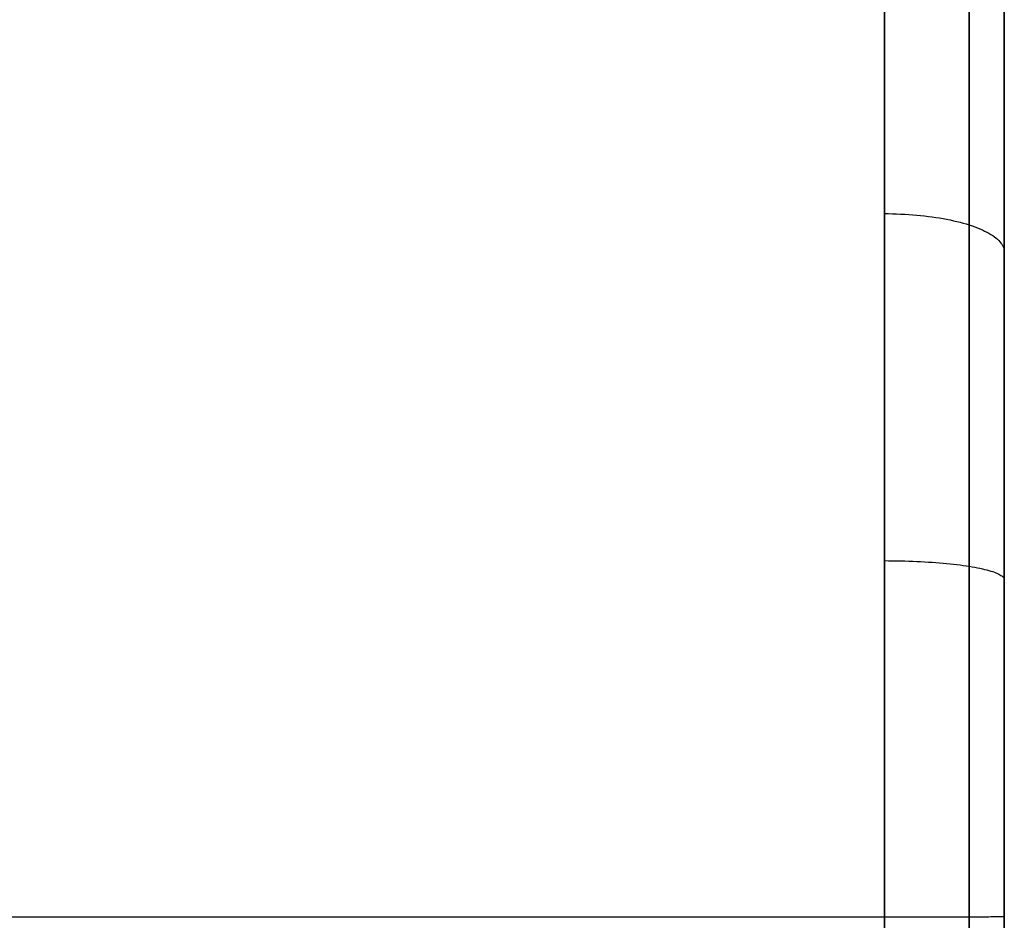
# Model space of a CAD drawing. Header units: millimetres. Extents: x 0 to 670, y -600 to 0.
# Tile 13 of 14: x 506 to 670, y -300 to -150. Entities that reach past the tile are written whole.
import ezdxf

# ---------------------------------------------------------------- set-up
doc = ezdxf.new("R2010")
doc.units = ezdxf.units.MM
doc.layers.add('Rouli modules$pouf', color=7, linetype='Continuous', true_color=0x000000)

msp = doc.modelspace()

# ---------------------------------------------------------------- linework, layer by layer
at = {"layer": 'Rouli modules$pouf'}
for p, q in [((670, -27.27, 188.99), (670, -571.74, 188.99)), ((650, -522.34, -0.47), (650, -77.99, 0.47)), ((664.14, -522.35, 5.39), (664.14, -78, 6.33)), ((670, -522.38, 19.53), (670, -78.03, 20.47)), ((664.14, -145.27, 337.99), (664.14, -151.61, 340.97)), ((670, -145.44, 322.27), (670, -151.44, 325.26)), ((650, -148.36, 345.93), (650, -154.97, 348.89)), ((664.14, -151.61, 340.97), (664.14, -158, 343.82)), ((670, -151.44, 325.26), (670, -157.5, 328.12)), ((650, -154.97, 348.89), (650, -161.67, 351.72)), ((670, -157.5, 328.12), (670, -163.62, 330.84)), ((664.14, -158, 343.82), (664.14, -164.45, 346.53)), ((650, -161.67, 351.72), (650, -168.44, 354.42)), ((670, -163.62, 330.84), (670, -169.79, 333.44)), ((664.14, -164.45, 346.53), (664.14, -170.95, 349.11)), ((650, -168.44, 354.42), (650, -175.3, 356.98)), ((670, -169.79, 333.44), (670, -176.02, 335.9)), ((664.14, -170.95, 349.11), (664.14, -177.5, 351.54)), ((650, -175.3, 356.98), (650, -182.22, 359.4)), ((670, -176.02, 335.9), (670, -182.3, 338.24)), ((664.14, -177.5, 351.54), (664.14, -184.1, 353.85)), ((650, -182.22, 359.4), (650, -189.21, 361.68)), ((650, -182.22, 359.39), (650.68, -182.22, 359.38)), ((650.68, -182.22, 359.38), (651.36, -182.24, 359.35)), ((651.36, -182.24, 359.35), (652.05, -182.25, 359.3)), ((652.05, -182.25, 359.3), (652.72, -182.28, 359.22)), ((652.72, -182.28, 359.22), (653.4, -182.31, 359.12)), ((653.4, -182.31, 359.12), (654.07, -182.35, 359)), ((654.07, -182.35, 359), (654.74, -182.4, 358.86)), ((654.74, -182.4, 358.86), (655.4, -182.46, 358.69)), ((655.4, -182.46, 358.69), (656.05, -182.52, 358.51)), ((656.05, -182.52, 358.51), (656.7, -182.59, 358.3)), ((656.7, -182.59, 358.3), (657.34, -182.67, 358.07)), ((657.34, -182.67, 358.07), (657.97, -182.75, 357.83)), ((657.97, -182.75, 357.83), (658.59, -182.84, 357.56)), ((658.59, -182.84, 357.56), (659.2, -182.94, 357.27)), ((659.2, -182.94, 357.27), (659.8, -183.04, 356.96)), ((659.8, -183.04, 356.96), (660.39, -183.15, 356.64)), ((660.39, -183.15, 356.64), (660.97, -183.27, 356.29)), ((660.97, -183.27, 356.29), (661.53, -183.39, 355.93)), ((661.53, -183.39, 355.93), (662.08, -183.52, 355.54)), ((662.08, -183.52, 355.54), (662.62, -183.66, 355.14)), ((662.62, -183.66, 355.14), (663.14, -183.8, 354.73)), ((663.14, -183.8, 354.73), (663.65, -183.94, 354.29)), ((670, -182.3, 338.24), (670, -188.62, 340.45)), ((663.65, -183.94, 354.29), (664.14, -184.1, 353.85)), ((664.14, -184.1, 353.85), (664.14, -191.07, 356.12)), ((664.14, -184.1, 353.85), (664.62, -184.25, 353.38)), ((664.62, -184.25, 353.38), (665.07, -184.41, 352.9)), ((665.07, -184.41, 352.9), (665.51, -184.58, 352.4)), ((665.51, -184.58, 352.4), (665.94, -184.75, 351.9)), ((665.94, -184.75, 351.9), (666.34, -184.93, 351.37)), ((666.34, -184.93, 351.37), (666.72, -185.11, 350.84)), ((666.72, -185.11, 350.84), (667.09, -185.3, 350.29)), ((667.09, -185.3, 350.29), (667.43, -185.48, 349.73)), ((667.43, -185.48, 349.73), (667.76, -185.68, 349.16)), ((667.76, -185.68, 349.16), (668.06, -185.87, 348.58)), ((668.06, -185.87, 348.58), (668.34, -186.07, 348)), ((668.34, -186.07, 348), (668.61, -186.27, 347.4)), ((668.61, -186.27, 347.4), (668.85, -186.48, 346.79)), ((668.85, -186.48, 346.79), (669.06, -186.69, 346.18)), ((669.06, -186.69, 346.18), (669.26, -186.89, 345.56)), ((669.26, -186.89, 345.56), (669.43, -187.11, 344.93)), ((669.43, -187.11, 344.93), (669.58, -187.32, 344.3)), ((669.58, -187.32, 344.3), (669.71, -187.53, 343.67)), ((669.71, -187.53, 343.67), (669.81, -187.75, 343.03)), ((669.81, -187.75, 343.03), (669.9, -187.97, 342.38)), ((669.9, -187.97, 342.38), (669.95, -188.18, 341.74)), ((669.95, -188.18, 341.74), (669.99, -188.4, 341.09)), ((669.99, -188.4, 341.09), (670, -188.62, 340.45)), ((670, -188.62, 340.45), (670, -195.32, 342.63)), ((650, -189.21, 361.68), (650, -196.27, 363.82)), ((664.14, -191.07, 356.12), (664.14, -198.1, 358.25)), ((670, -195.32, 342.63), (670, -202.06, 344.67)), ((650, -196.27, 363.82), (650, -203.38, 365.82)), ((664.14, -198.1, 358.25), (664.14, -205.16, 360.23)), ((650, -203.38, 365.82), (650, -210.55, 367.67)), ((670, -202.06, 344.67), (670, -208.84, 346.57)), ((664.14, -205.16, 360.23), (664.14, -212.26, 362.06)), ((670, -208.84, 346.57), (670, -215.65, 348.33)), ((650, -210.55, 367.67), (650, -217.77, 369.39)), ((664.14, -212.26, 362.06), (664.14, -219.39, 363.75)), ((670, -215.65, 348.33), (670, -222.51, 349.95)), ((650, -217.77, 369.39), (650, -225.04, 370.96)), ((664.14, -219.39, 363.75), (664.14, -226.56, 365.29)), ((670, -222.51, 349.95), (670, -229.39, 351.43)), ((650, -225.04, 370.96), (650, -232.35, 372.38)), ((664.14, -226.56, 365.29), (664.14, -233.76, 366.68)), ((670, -229.39, 351.43), (670, -236.31, 352.77)), ((650, -232.35, 372.38), (650, -239.69, 373.65)), ((664.14, -233.76, 366.68), (664.14, -240.98, 367.93)), ((670, -236.31, 352.77), (670, -243.25, 353.97)), ((650, -239.69, 373.65), (650, -247.08, 374.78)), ((650, -240.04, 373.71), (650.68, -240.05, 373.7)), ((650.68, -240.05, 373.7), (651.36, -240.05, 373.66)), ((651.36, -240.05, 373.66), (652.05, -240.06, 373.61)), ((652.05, -240.06, 373.61), (652.72, -240.07, 373.53)), ((652.72, -240.07, 373.53), (653.4, -240.09, 373.42)), ((653.4, -240.09, 373.42), (654.07, -240.11, 373.3)), ((654.07, -240.11, 373.3), (654.74, -240.13, 373.15)), ((654.74, -240.13, 373.15), (655.4, -240.16, 372.98)), ((655.4, -240.16, 372.98), (656.05, -240.19, 372.79)), ((656.05, -240.19, 372.79), (656.7, -240.23, 372.57)), ((656.7, -240.23, 372.57), (657.34, -240.27, 372.33)), ((657.34, -240.27, 372.33), (657.97, -240.31, 372.08)), ((657.97, -240.31, 372.08), (658.59, -240.35, 371.8)), ((658.59, -240.35, 371.8), (659.2, -240.4, 371.5)), ((659.2, -240.4, 371.5), (659.8, -240.45, 371.18)), ((659.8, -240.45, 371.18), (660.39, -240.51, 370.84)), ((660.39, -240.51, 370.84), (660.97, -240.57, 370.48)), ((660.97, -240.57, 370.48), (661.53, -240.63, 370.1)), ((661.53, -240.63, 370.1), (662.08, -240.69, 369.7)), ((662.08, -240.69, 369.7), (662.62, -240.76, 369.28)), ((662.62, -240.76, 369.28), (663.14, -240.83, 368.85)), ((663.14, -240.83, 368.85), (663.65, -240.91, 368.4)), ((663.65, -240.91, 368.4), (664.14, -240.98, 367.93)), ((664.14, -240.98, 367.93), (664.14, -248.23, 369.03)), ((664.14, -240.98, 367.93), (664.62, -241.06, 367.44)), ((664.62, -241.06, 367.44), (665.07, -241.14, 366.94)), ((665.07, -241.14, 366.94), (665.51, -241.23, 366.43)), ((665.51, -241.23, 366.43), (665.94, -241.31, 365.9)), ((665.94, -241.31, 365.9), (666.34, -241.4, 365.35)), ((666.34, -241.4, 365.35), (666.72, -241.49, 364.8)), ((666.72, -241.49, 364.8), (667.09, -241.58, 364.23)), ((667.09, -241.58, 364.23), (667.43, -241.68, 363.64)), ((667.43, -241.68, 363.64), (667.76, -241.77, 363.05)), ((667.76, -241.77, 363.05), (668.06, -241.87, 362.45)), ((668.06, -241.87, 362.45), (668.34, -241.97, 361.83)), ((668.34, -241.97, 361.83), (668.61, -242.07, 361.21)), ((668.61, -242.07, 361.21), (668.85, -242.17, 360.58)), ((668.85, -242.17, 360.58), (669.06, -242.28, 359.94)), ((669.06, -242.28, 359.94), (669.26, -242.38, 359.3)), ((669.26, -242.38, 359.3), (669.43, -242.49, 358.64)), ((669.43, -242.49, 358.64), (669.58, -242.6, 357.99)), ((669.58, -242.6, 357.99), (669.71, -242.7, 357.32)), ((669.71, -242.7, 357.32), (669.81, -242.81, 356.66)), ((669.81, -242.81, 356.66), (669.9, -242.92, 355.99)), ((669.9, -242.92, 355.99), (669.95, -243.03, 355.32)), ((669.95, -243.03, 355.32), (669.99, -243.14, 354.64)), ((669.99, -243.14, 354.64), (670, -243.25, 353.97)), ((670, -243.25, 353.97), (670, -250.21, 355.03)), ((650, -247.08, 374.78), (650, -254.49, 375.76)), ((664.14, -248.23, 369.03), (664.14, -255.5, 369.98)), ((670, -250.21, 355.03), (670, -257.19, 355.94)), ((650, -254.49, 375.76), (650, -261.93, 376.59)), ((664.14, -255.5, 369.98), (664.14, -262.78, 370.79)), ((670, -257.19, 355.94), (670, -264.19, 356.72)), ((650, -261.93, 376.59), (650, -269.39, 377.27)), ((664.14, -262.78, 370.79), (664.14, -270.08, 371.45)), ((670, -264.19, 356.72), (670, -271.21, 357.35)), ((650, -269.39, 377.27), (650, -276.88, 377.8)), ((664.14, -270.08, 371.45), (664.14, -277.4, 371.96)), ((670, -271.21, 357.35), (670, -278.23, 357.84)), ((650, -276.88, 377.8), (650, -284.37, 378.17)), ((664.14, -277.4, 371.96), (664.14, -284.72, 372.32)), ((670, -278.23, 357.84), (670, -285.26, 358.19)), ((650, -284.37, 378.17), (650, -291.88, 378.39)), ((664.14, -284.72, 372.32), (664.14, -292.04, 372.53)), ((670, -285.26, 358.19), (670, -292.3, 358.39)), ((650, -291.88, 378.39), (650, -299.39, 378.45)), ((664.14, -292.04, 372.53), (664.14, -299.37, 372.59)), ((670, -292.3, 358.39), (670, -299.35, 358.45)), ((20, -299.39, 378.45), (650, -299.39, 378.45)), ((650, -299.39, 378.45), (650, -306.9, 378.35)), ((650, -299.39, 378.45), (650.68, -299.39, 378.44)), ((650.68, -299.39, 378.44), (651.36, -299.39, 378.4)), ((651.36, -299.39, 378.4), (652.05, -299.39, 378.34)), ((652.05, -299.39, 378.34), (652.72, -299.39, 378.26)), ((652.72, -299.39, 378.26), (653.4, -299.39, 378.16)), ((653.4, -299.39, 378.16), (654.07, -299.39, 378.03)), ((654.07, -299.39, 378.03), (654.74, -299.38, 377.88)), ((654.74, -299.38, 377.88), (655.4, -299.38, 377.71)), ((655.4, -299.38, 377.71), (656.05, -299.38, 377.51)), ((656.05, -299.38, 377.51), (656.7, -299.38, 377.29)), ((656.7, -299.38, 377.29), (657.34, -299.38, 377.05)), ((657.34, -299.38, 377.05), (657.97, -299.38, 376.79)), ((657.97, -299.38, 376.79), (658.59, -299.38, 376.51)), ((658.59, -299.38, 376.51), (659.2, -299.38, 376.21)), ((659.2, -299.38, 376.21), (659.8, -299.38, 375.88)), ((659.8, -299.38, 375.88), (660.39, -299.38, 375.54)), ((660.39, -299.38, 375.54), (660.97, -299.38, 375.17)), ((660.97, -299.38, 375.17), (661.53, -299.38, 374.79)), ((661.53, -299.38, 374.79), (662.08, -299.38, 374.38)), ((662.08, -299.38, 374.38), (662.62, -299.38, 373.96)), ((662.62, -299.38, 373.96), (663.14, -299.38, 373.52)), ((663.14, -299.38, 373.52), (663.65, -299.37, 373.06)), ((663.65, -299.37, 373.06), (664.14, -299.37, 372.59)), ((664.14, -299.37, 372.59), (664.14, -306.71, 372.5)), ((664.14, -299.37, 372.59), (664.62, -299.37, 372.1)), ((664.62, -299.37, 372.1), (665.07, -299.37, 371.59)), ((665.07, -299.37, 371.59), (665.51, -299.37, 371.07)), ((665.51, -299.37, 371.07), (665.94, -299.37, 370.53)), ((665.94, -299.37, 370.53), (666.34, -299.37, 369.98)), ((666.34, -299.37, 369.98), (666.72, -299.37, 369.42)), ((666.72, -299.37, 369.42), (667.09, -299.37, 368.84)), ((667.09, -299.37, 368.84), (667.43, -299.37, 368.25)), ((667.43, -299.37, 368.25), (667.76, -299.36, 367.65)), ((667.76, -299.36, 367.65), (668.06, -299.36, 367.04)), ((668.06, -299.36, 367.04), (668.34, -299.36, 366.42)), ((668.34, -299.36, 366.42), (668.61, -299.36, 365.79)), ((668.61, -299.36, 365.79), (668.85, -299.36, 365.15)), ((668.85, -299.36, 365.15), (669.06, -299.36, 364.5)), ((669.06, -299.36, 364.5), (669.26, -299.36, 363.84)), ((669.26, -299.36, 363.84), (669.43, -299.35, 363.18)), ((669.43, -299.35, 363.18), (669.58, -299.35, 362.52)), ((669.58, -299.35, 362.52), (669.71, -299.35, 361.85)), ((669.71, -299.35, 361.85), (669.81, -299.35, 361.17)), ((669.81, -299.35, 361.17), (669.9, -299.35, 360.49)), ((669.9, -299.35, 360.49), (669.95, -299.35, 359.81)), ((669.95, -299.35, 359.81), (669.99, -299.35, 359.13)), ((669.99, -299.35, 359.13), (670, -299.35, 358.45)), ((670, -299.35, 358.45), (670, -306.4, 358.36)), ((670, -299.78, 358.45), (670, -299.78, 20))]:
    msp.add_line(p, q, dxfattribs=at)

doc.saveas('drawing.dxf')
